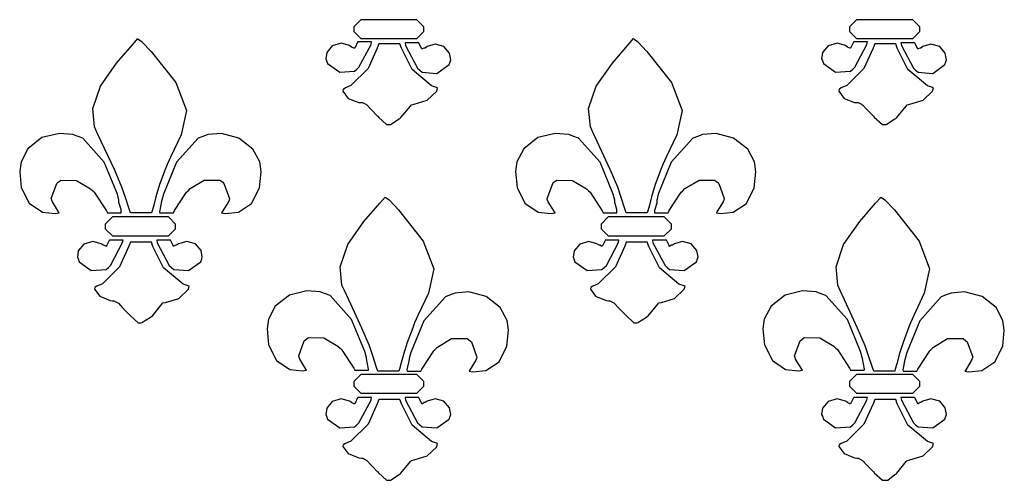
# Model space of a CAD drawing. Extents: x 2.21 to 5.36, y 0.23 to 5.17.
# Tile 3 of 8: x 2.95 to 3.93, y 2.84 to 3.29. Entities that reach past the tile are written whole.
import ezdxf

# ---------------------------------------------------------------- set-up
doc = ezdxf.new("R2010")
doc.units = 0
doc.layers.get('0').update_dxf_attribs({"linetype": 'CONTINUOUS'})

msp = doc.modelspace()

# ---------------------------------------------------------------- linework, layer by layer
at = {"color": 2}
for points in [[(3.35314, 3.28369), (3.35314, 3.28608), (3.34608, 3.29308), (3.34375, 3.29308), (3.29269, 3.29308), (3.29031, 3.29308), (3.28331, 3.28608), (3.28331, 3.28369), (3.28331, 3.28136), (3.29031, 3.27431), (3.29269, 3.27431), (3.34375, 3.27431), (3.34608, 3.27431), (3.35314, 3.28136), (3.35314, 3.28369)], [(3.84581, 3.28369), (3.84581, 3.28608), (3.83882, 3.29308), (3.83649, 3.29308), (3.78543, 3.29308), (3.78304, 3.29308), (3.77604, 3.28608), (3.77604, 3.28369), (3.77604, 3.28136), (3.78304, 3.27431), (3.78543, 3.27431), (3.83649, 3.27431), (3.83882, 3.27431), (3.84581, 3.28136), (3.84581, 3.28369)], [(3.08231, 3.1014), (3.0771, 3.1014), (3.06538, 3.1014), (3.06147, 3.1014), (3.06011, 3.10519), (3.05638, 3.1166), (3.053, 3.12668), (3.04546, 3.14421), (3.03244, 3.17231), (3.0281, 3.18158), (3.02572, 3.18679), (3.02403, 3.20486), (3.03162, 3.22715), (3.04758, 3.24989), (3.06338, 3.26828), (3.06874, 3.27431), (3.06922, 3.27382), (3.07264, 3.27143), (3.07292, 3.27115), (3.08197, 3.26167), (3.10656, 3.23062), (3.11703, 3.20285), (3.11171, 3.17876), (3.10118, 3.15674), (3.09793, 3.14931), (3.09592, 3.14442), (3.09033, 3.12939), (3.08658, 3.11719), (3.08458, 3.10906), (3.08296, 3.10331), (3.08231, 3.1014)], [(3.28125, 3.26594), (3.27919, 3.26758), (3.271, 3.26975), (3.26204, 3.26704), (3.25646, 3.26042), (3.25553, 3.25418), (3.25624, 3.25244), (3.25726, 3.24963), (3.26938, 3.24089), (3.28407, 3.24203), (3.28646, 3.24408), (3.28851, 3.24593), (3.30051, 3.26856), (3.30106, 3.27115), (3.29764, 3.27115), (3.28999, 3.27115), (3.28749, 3.27115), (3.28722, 3.27067), (3.28461, 3.26546), (3.2844, 3.26492), (3.28358, 3.26492), (3.28125, 3.26574), (3.28125, 3.26594)], [(3.29064, 3.21078), (3.29194, 3.21078), (3.29531, 3.20921), (3.29585, 3.20865), (3.29633, 3.20844), (3.30051, 3.204), (3.30106, 3.20344), (3.30154, 3.20296), (3.30675, 3.19775), (3.30729, 3.19721), (3.30778, 3.19646), (3.31597, 3.18892), (3.31874, 3.18892), (3.31976, 3.18918), (3.32835, 3.19467), (3.32915, 3.19515), (3.33018, 3.19596), (3.33957, 3.20736), (3.3406, 3.20865), (3.34321, 3.20921), (3.35633, 3.21311), (3.36583, 3.22228), (3.36664, 3.22538), (3.36062, 3.22749), (3.34125, 3.24376), (3.33068, 3.26471), (3.32915, 3.2691), (3.32394, 3.2691), (3.31222, 3.2691), (3.30832, 3.2691), (3.30675, 3.26497), (3.29753, 3.24451), (3.28043, 3.22771), (3.27501, 3.22538), (3.27501, 3.22538), (3.27339, 3.22428), (3.27289, 3.22428), (3.27262, 3.22222), (3.27783, 3.21485), (3.28825, 3.21104), (3.29064, 3.21078)], [(3.35101, 3.26389), (3.35075, 3.26471), (3.34814, 3.26992), (3.34793, 3.27013), (3.34451, 3.27013), (3.33686, 3.27013), (3.33436, 3.27013), (3.33485, 3.26731), (3.34685, 3.2449), (3.34896, 3.24306), (3.35129, 3.241), (3.366, 3.23981), (3.3781, 3.24854), (3.37918, 3.25142), (3.37967, 3.25336), (3.37847, 3.25982), (3.37289, 3.26639), (3.36421, 3.26882), (3.35618, 3.2665), (3.35417, 3.26492), (3.35335, 3.26492), (3.35129, 3.26417), (3.35101, 3.26389)], [(3.57497, 3.1014), (3.56976, 3.1014), (3.55806, 3.1014), (3.55414, 3.1014), (3.55279, 3.10519), (3.54904, 3.1166), (3.54568, 3.12668), (3.53814, 3.14421), (3.52518, 3.17231), (3.52083, 3.18158), (3.51844, 3.18679), (3.51676, 3.20486), (3.52431, 3.22715), (3.54031, 3.24989), (3.5561, 3.26828), (3.56147, 3.27431), (3.56196, 3.27382), (3.56538, 3.27143), (3.56565, 3.27115), (3.57465, 3.26167), (3.59924, 3.23062), (3.60975, 3.20285), (3.60439, 3.17876), (3.59386, 3.15674), (3.5906, 3.14931), (3.5886, 3.14442), (3.58301, 3.12939), (3.57926, 3.11719), (3.57726, 3.10906), (3.57563, 3.10331), (3.57497, 3.1014)], [(3.77399, 3.26594), (3.77192, 3.26758), (3.76372, 3.26975), (3.75478, 3.26704), (3.74918, 3.26042), (3.74826, 3.25418), (3.74897, 3.25244), (3.75, 3.24963), (3.7621, 3.24089), (3.77681, 3.24203), (3.77919, 3.24408), (3.78125, 3.24593), (3.79318, 3.26856), (3.79372, 3.27115), (3.79031, 3.27115), (3.78271, 3.27115), (3.78022, 3.27115), (3.77994, 3.27067), (3.77729, 3.26546), (3.77707, 3.26492), (3.77626, 3.26492), (3.77399, 3.26574), (3.77399, 3.26594)], [(3.78331, 3.21078), (3.78461, 3.21078), (3.78797, 3.20921), (3.78851, 3.20865), (3.78901, 3.20844), (3.79318, 3.204), (3.79372, 3.20344), (3.79422, 3.20296), (3.79949, 3.19775), (3.80003, 3.19721), (3.80051, 3.19646), (3.80871, 3.18892), (3.81147, 3.18892), (3.8125, 3.18918), (3.82107, 3.19467), (3.82189, 3.19515), (3.82292, 3.19596), (3.83225, 3.20736), (3.83333, 3.20865), (3.83594, 3.20921), (3.84907, 3.21311), (3.85856, 3.22228), (3.85938, 3.22538), (3.85335, 3.22749), (3.83393, 3.24376), (3.8234, 3.26471), (3.82189, 3.2691), (3.81668, 3.2691), (3.80496, 3.2691), (3.80106, 3.2691), (3.79949, 3.26497), (3.79021, 3.24451), (3.77317, 3.22771), (3.76768, 3.22538), (3.76768, 3.22538), (3.76611, 3.22428), (3.76563, 3.22428), (3.76535, 3.22222), (3.77056, 3.21485), (3.78097, 3.21104), (3.78331, 3.21078)], [(3.84375, 3.26389), (3.84347, 3.26471), (3.84088, 3.26992), (3.8406, 3.27013), (3.83718, 3.27013), (3.82958, 3.27013), (3.8271, 3.27013), (3.82758, 3.26731), (3.83957, 3.2449), (3.84169, 3.24306), (3.84403, 3.241), (3.85872, 3.23981), (3.87082, 3.24854), (3.87185, 3.25142), (3.87235, 3.25331), (3.87115, 3.25982), (3.86561, 3.26639), (3.85693, 3.26882), (3.8489, 3.2665), (3.8469, 3.26492), (3.84608, 3.26492), (3.84397, 3.26417), (3.84375, 3.26389)], [(3.05003, 3.11388), (3.04844, 3.1199), (3.03537, 3.15153), (3.01406, 3.17535), (3.00836, 3.1774), (3.00429, 3.17899), (2.99089, 3.18018), (2.97353, 3.176), (2.95953, 3.16504), (2.95275, 3.15186), (2.9521, 3.14725), (2.95139, 3.14225), (2.95296, 3.12663), (2.96078, 3.11106), (2.9739, 3.10215), (2.98665, 3.10058), (2.99061, 3.1014), (2.99007, 3.10221), (2.98383, 3.11236), (2.98335, 3.11388), (2.98281, 3.11546), (2.98828, 3.13058), (2.98958, 3.13163), (2.9924, 3.13374), (3.00792, 3.13331), (3.02186, 3.12511), (3.02399, 3.12326), (3.0255, 3.12175), (3.03749, 3.10325), (3.03851, 3.1014), (3.04189, 3.1014), (3.04953, 3.1014), (3.05208, 3.1014), (3.05208, 3.10454), (3.05003, 3.11154), (3.05003, 3.11388)], [(3.0906, 3.1014), (3.09397, 3.1014), (3.10161, 3.1014), (3.10417, 3.1014), (3.10519, 3.10351), (3.11719, 3.12175), (3.11876, 3.12326), (3.12082, 3.12537), (3.13471, 3.13374), (3.15022, 3.13374), (3.1531, 3.13163), (3.1544, 3.13058), (3.15989, 3.11546), (3.1594, 3.11388), (3.15886, 3.11236), (3.15256, 3.10221), (3.15207, 3.1014), (3.15597, 3.10058), (3.16878, 3.102), (3.18186, 3.11068), (3.18972, 3.12619), (3.19129, 3.14214), (3.19065, 3.14725), (3.18994, 3.15181), (3.18317, 3.16461), (3.16911, 3.17563), (3.15181, 3.18007), (3.1384, 3.17899), (3.13439, 3.1774), (3.12864, 3.17535), (3.10726, 3.15153), (3.09424, 3.1199), (3.09272, 3.11388), (3.09244, 3.11285), (3.09033, 3.10249), (3.0906, 3.1014)], [(3.54269, 3.11388), (3.54113, 3.1199), (3.5281, 3.15153), (3.50672, 3.17535), (3.50103, 3.1774), (3.49696, 3.17899), (3.48356, 3.18018), (3.46625, 3.176), (3.45221, 3.16504), (3.44542, 3.15186), (3.44476, 3.14725), (3.44407, 3.14225), (3.44564, 3.12663), (3.4535, 3.11106), (3.46658, 3.10215), (3.47939, 3.10058), (3.48335, 3.1014), (3.48281, 3.10221), (3.47651, 3.11236), (3.47601, 3.11388), (3.47547, 3.11546), (3.48101, 3.13058), (3.48232, 3.13163), (3.48514, 3.13374), (3.50065, 3.13331), (3.51454, 3.12511), (3.51665, 3.12326), (3.51818, 3.12175), (3.53017, 3.10325), (3.53125, 3.1014), (3.53461, 3.1014), (3.54226, 3.1014), (3.54482, 3.1014), (3.54482, 3.10454), (3.54269, 3.11154), (3.54269, 3.11388)], [(3.58231, 3.1014), (3.58567, 3.1014), (3.59326, 3.1014), (3.59581, 3.1014), (3.59685, 3.10351), (3.60883, 3.12175), (3.6104, 3.12326), (3.61247, 3.12537), (3.62642, 3.13374), (3.64193, 3.13374), (3.64481, 3.13163), (3.64611, 3.13058), (3.65153, 3.11546), (3.65104, 3.11388), (3.6505, 3.11236), (3.64426, 3.10221), (3.64378, 3.1014), (3.64768, 3.10058), (3.66043, 3.102), (3.67356, 3.11068), (3.68137, 3.12619), (3.68294, 3.14214), (3.68229, 3.14725), (3.68158, 3.15181), (3.67481, 3.16461), (3.66075, 3.17563), (3.64344, 3.18007), (3.63004, 3.17899), (3.62603, 3.1774), (3.62028, 3.17535), (3.5989, 3.15153), (3.58589, 3.1199), (3.58436, 3.11388), (3.58436, 3.11079), (3.58231, 3.10379), (3.58231, 3.1014)], [(3.32813, 2.94413), (3.32292, 2.94413), (3.31119, 2.94413), (3.30729, 2.94413), (3.30593, 2.94792), (3.30219, 2.95931), (3.29883, 2.9694), (3.29129, 2.98693), (3.27832, 3.01503), (3.27399, 3.02431), (3.2716, 3.02951), (3.26992, 3.04758), (3.27746, 3.06988), (3.2934, 3.09261), (3.30925, 3.111), (3.31456, 3.11703), (3.31506, 3.11654), (3.31847, 3.11415), (3.31874, 3.11388), (3.32781, 3.10439), (3.35238, 3.07335), (3.36285, 3.04557), (3.35753, 3.02149), (3.347, 2.99946), (3.34375, 2.99203), (3.3419, 2.98725), (3.33658, 2.97271), (3.33279, 2.96067), (3.33057, 2.95236), (3.32878, 2.94618), (3.32813, 2.94413)], [(3.82086, 2.94413), (3.81565, 2.94413), (3.80393, 2.94413), (3.80003, 2.94413), (3.79867, 2.94792), (3.79492, 2.95931), (3.7915, 2.9694), (3.78401, 2.98693), (3.771, 3.01503), (3.76665, 3.02431), (3.76426, 3.02951), (3.76258, 3.04758), (3.77013, 3.06988), (3.78614, 3.09261), (3.80192, 3.111), (3.80729, 3.11703), (3.80778, 3.11654), (3.81119, 3.11415), (3.81147, 3.11388), (3.82053, 3.10439), (3.84511, 3.07335), (3.85558, 3.04557), (3.85026, 3.02149), (3.83974, 2.99946), (3.83649, 2.99203), (3.83458, 2.98725), (3.82932, 2.97271), (3.82547, 2.96067), (3.82324, 2.95236), (3.8215, 2.94618), (3.82086, 2.94413)], [(3.10622, 3.08783), (3.10622, 3.09022), (3.09924, 3.09722), (3.0969, 3.09722), (3.04585, 3.09722), (3.04346, 3.09722), (3.03646, 3.09022), (3.03646, 3.08783), (3.03646, 3.0855), (3.04346, 3.07844), (3.04585, 3.07844), (3.0969, 3.07844), (3.09924, 3.07844), (3.10622, 3.0855), (3.10622, 3.08783)], [(3.59896, 3.08783), (3.59896, 3.09022), (3.5919, 3.09722), (3.58957, 3.09722), (3.53851, 3.09722), (3.53618, 3.09722), (3.52919, 3.09022), (3.52919, 3.08783), (3.52919, 3.0855), (3.53618, 3.07844), (3.53851, 3.07844), (3.58957, 3.07844), (3.5919, 3.07844), (3.59896, 3.0855), (3.59896, 3.08783)], [(3.0344, 3.06913), (3.03233, 3.07069), (3.02414, 3.07286), (3.01519, 3.07015), (3.0096, 3.06358), (3.00868, 3.05729), (3.00939, 3.05556), (3.01042, 3.05274), (3.02251, 3.044), (3.03722, 3.04514), (3.03961, 3.04719), (3.04167, 3.04904), (3.0536, 3.07172), (3.05414, 3.07433), (3.05072, 3.07433), (3.04312, 3.07433), (3.04064, 3.07433), (3.04036, 3.07383), (3.03771, 3.06858), (3.03749, 3.06803), (3.03694, 3.06831), (3.035, 3.06913), (3.0344, 3.06913)], [(3.04372, 3.01389), (3.04503, 3.01389), (3.04839, 3.01238), (3.04893, 3.01183), (3.04943, 3.01156), (3.0536, 3.00717), (3.05414, 3.00663), (3.05464, 3.00612), (3.0599, 3.00088), (3.06044, 3.00032), (3.06093, 2.99957), (3.06913, 2.99203), (3.07189, 2.99203), (3.07292, 2.99229), (3.08149, 2.99778), (3.08231, 2.99826), (3.08333, 2.99908), (3.09267, 3.01053), (3.09375, 3.01183), (3.09636, 3.01238), (3.10949, 3.01628), (3.11897, 3.02539), (3.11979, 3.02849), (3.11376, 3.0306), (3.09435, 3.04688), (3.08382, 3.06782), (3.08231, 3.07221), (3.0771, 3.07221), (3.06538, 3.07221), (3.06147, 3.07221), (3.0599, 3.06808), (3.05063, 3.04764), (3.03358, 3.03088), (3.0281, 3.02849), (3.0281, 3.02849), (3.02653, 3.02746), (3.02604, 3.02746), (3.02576, 3.02567), (3.03097, 3.01872), (3.04139, 3.01443), (3.04372, 3.01389)], [(3.10417, 3.06803), (3.10389, 3.06885), (3.10129, 3.07406), (3.10101, 3.07433), (3.0976, 3.07433), (3.09, 3.07433), (3.08751, 3.07433), (3.088, 3.07146), (3.09999, 3.04904), (3.10211, 3.04719), (3.10444, 3.04514), (3.11914, 3.044), (3.13124, 3.05274), (3.13226, 3.05556), (3.13276, 3.05751), (3.13157, 3.06401), (3.12603, 3.07058), (3.11735, 3.07303), (3.10932, 3.07069), (3.10732, 3.06913), (3.1065, 3.06913), (3.10465, 3.06831), (3.10417, 3.06803)], [(3.52707, 3.06913), (3.52501, 3.07069), (3.51687, 3.07286), (3.50792, 3.07015), (3.50228, 3.06358), (3.50136, 3.05729), (3.50206, 3.05556), (3.5031, 3.05274), (3.51519, 3.044), (3.52989, 3.04514), (3.53228, 3.04719), (3.53435, 3.04904), (3.54633, 3.07172), (3.54688, 3.07433), (3.54346, 3.07433), (3.53581, 3.07433), (3.53331, 3.07433), (3.53304, 3.07383), (3.53043, 3.06858), (3.53022, 3.06803), (3.52968, 3.06831), (3.52772, 3.06913), (3.52707, 3.06913)], [(3.53646, 3.01389), (3.53776, 3.01389), (3.54113, 3.01238), (3.54167, 3.01183), (3.54215, 3.01156), (3.54633, 3.00717), (3.54688, 3.00663), (3.54736, 3.00612), (3.55257, 3.00088), (3.55311, 3.00032), (3.5536, 2.99957), (3.56179, 2.99203), (3.56456, 2.99203), (3.5656, 2.99229), (3.57417, 2.99778), (3.57497, 2.99826), (3.57601, 2.99908), (3.58539, 3.01053), (3.58649, 3.01183), (3.58908, 3.01238), (3.60221, 3.01628), (3.61171, 3.02539), (3.61253, 3.02849), (3.6065, 3.0306), (3.58708, 3.04688), (3.57656, 3.06782), (3.57497, 3.07221), (3.56976, 3.07221), (3.55806, 3.07221), (3.55414, 3.07221), (3.55257, 3.06808), (3.54335, 3.04764), (3.52626, 3.03088), (3.52083, 3.02849), (3.52083, 3.02849), (3.51926, 3.02746), (3.51878, 3.02746), (3.5185, 3.02567), (3.52365, 3.01872), (3.53407, 3.01443), (3.53646, 3.01389)], [(3.5969, 3.06803), (3.59663, 3.06885), (3.59397, 3.07406), (3.59375, 3.07433), (3.59033, 3.07433), (3.58268, 3.07433), (3.58018, 3.07433), (3.58068, 3.07146), (3.59267, 3.04904), (3.59478, 3.04719), (3.59711, 3.04514), (3.61182, 3.044), (3.62392, 3.05274), (3.625, 3.05556), (3.62549, 3.05751), (3.62429, 3.06401), (3.61876, 3.07058), (3.61003, 3.07303), (3.602, 3.07069), (3.59999, 3.06913), (3.59918, 3.06913), (3.59739, 3.06831), (3.5969, 3.06803)], [(3.29585, 2.95763), (3.29428, 2.96365), (3.28125, 2.99528), (3.25988, 3.0191), (3.25418, 3.02115), (3.25011, 3.02274), (3.23671, 3.02393), (3.2194, 3.01975), (3.20535, 3.00879), (3.19857, 2.99561), (3.19792, 2.991), (3.19721, 2.986), (3.19879, 2.97038), (3.2066, 2.95481), (3.21972, 2.9459), (3.23247, 2.94433), (3.23643, 2.94515), (3.23589, 2.94596), (3.22965, 2.95611), (3.22917, 2.95763), (3.22863, 2.95921), (3.2341, 2.97433), (3.2354, 2.97538), (3.23822, 2.97749), (3.25375, 2.97706), (3.26768, 2.96886), (3.26981, 2.96701), (3.27132, 2.9655), (3.28331, 2.947), (3.2844, 2.94515), (3.28776, 2.94515), (3.29536, 2.94515), (3.2979, 2.94515), (3.29812, 2.94624), (3.29606, 2.9566), (3.29585, 2.95763)], [(3.78851, 2.95763), (3.78694, 2.96365), (3.77393, 2.99528), (3.75256, 3.0191), (3.74685, 3.02115), (3.74278, 3.02274), (3.72939, 3.02393), (3.71208, 3.01975), (3.69808, 3.00879), (3.69129, 2.99561), (3.69065, 2.991), (3.68994, 2.986), (3.69151, 2.97038), (3.69933, 2.95481), (3.7124, 2.9459), (3.72521, 2.94433), (3.72917, 2.94515), (3.72863, 2.94596), (3.72239, 2.95611), (3.7219, 2.95763), (3.72136, 2.95921), (3.72683, 2.97433), (3.72814, 2.97538), (3.73096, 2.97749), (3.74647, 2.97706), (3.76036, 2.96886), (3.76247, 2.96701), (3.76406, 2.9655), (3.77599, 2.947), (3.77707, 2.94515), (3.78043, 2.94515), (3.78808, 2.94515), (3.79064, 2.94515), (3.79085, 2.94624), (3.78879, 2.9566), (3.78851, 2.95763)], [(3.33649, 2.94413), (3.33985, 2.94413), (3.34744, 2.94413), (3.34999, 2.94413), (3.35101, 2.94624), (3.36301, 2.96446), (3.36458, 2.96599), (3.36664, 2.9681), (3.38058, 2.9764), (3.39611, 2.9764), (3.39899, 2.97428), (3.40028, 2.97325), (3.40571, 2.95817), (3.40522, 2.9566), (3.40468, 2.95508), (3.39839, 2.94493), (3.39789, 2.94413), (3.40181, 2.94331), (3.41461, 2.94472), (3.42774, 2.95335), (3.43554, 2.96886), (3.43713, 2.98481), (3.43647, 2.9899), (3.43576, 2.99447), (3.42899, 3.00726), (3.41493, 3.01833), (3.39762, 3.02279), (3.38422, 3.02171), (3.38021, 3.02013), (3.37446, 3.01807), (3.35308, 2.99425), (3.34006, 2.96263), (3.33854, 2.9566), (3.33826, 2.95583), (3.33621, 2.94542), (3.33649, 2.94413)], [(3.82915, 2.94413), (3.83251, 2.94413), (3.84017, 2.94413), (3.84272, 2.94413), (3.84375, 2.94624), (3.85574, 2.96446), (3.85732, 2.96599), (3.85938, 2.9681), (3.87326, 2.9764), (3.88878, 2.9764), (3.89165, 2.97428), (3.89296, 2.97325), (3.89839, 2.95817), (3.89789, 2.9566), (3.89735, 2.95508), (3.89111, 2.94493), (3.89063, 2.94413), (3.89453, 2.94331), (3.90733, 2.94472), (3.92042, 2.95335), (3.92822, 2.96886), (3.92979, 2.98481), (3.92914, 2.9899), (3.92844, 2.99447), (3.92165, 3.00726), (3.90767, 3.01833), (3.89035, 3.02279), (3.87696, 3.02171), (3.87294, 3.02013), (3.86719, 3.01807), (3.84581, 2.99425), (3.83279, 2.96263), (3.83128, 2.9566), (3.831, 2.95583), (3.82889, 2.94542), (3.82915, 2.94413)], [(3.35314, 2.93158), (3.35314, 2.93397), (3.34608, 2.94097), (3.34375, 2.94097), (3.29269, 2.94097), (3.29031, 2.94097), (3.28331, 2.93397), (3.28331, 2.93158), (3.28331, 2.92925), (3.29031, 2.92219), (3.29269, 2.92219), (3.34375, 2.92219), (3.34608, 2.92219), (3.35314, 2.92925), (3.35314, 2.93158)], [(3.84581, 2.93158), (3.84581, 2.93397), (3.83882, 2.94097), (3.83649, 2.94097), (3.78543, 2.94097), (3.78304, 2.94097), (3.77604, 2.93397), (3.77604, 2.93158), (3.77604, 2.92925), (3.78304, 2.92219), (3.78543, 2.92219), (3.83649, 2.92219), (3.83882, 2.92219), (3.84581, 2.92925), (3.84581, 2.93158)], [(3.28125, 2.91288), (3.27919, 2.91444), (3.271, 2.91661), (3.26204, 2.9139), (3.25646, 2.90733), (3.25553, 2.90104), (3.25624, 2.89931), (3.25726, 2.89649), (3.26938, 2.88775), (3.28407, 2.88889), (3.28646, 2.89094), (3.28851, 2.89279), (3.30051, 2.91547), (3.30106, 2.91808), (3.29764, 2.91808), (3.28999, 2.91808), (3.28749, 2.91808), (3.28722, 2.91758), (3.28461, 2.91233), (3.2844, 2.91178), (3.28358, 2.91178), (3.28125, 2.91288), (3.28125, 2.91288)], [(3.29064, 2.85764), (3.29194, 2.85764), (3.29531, 2.85613), (3.29585, 2.85558), (3.29633, 2.85531), (3.30051, 2.85092), (3.30106, 2.85038), (3.30154, 2.84987), (3.30675, 2.84463), (3.30729, 2.84407), (3.30778, 2.84332), (3.31597, 2.83578), (3.31874, 2.83578), (3.31976, 2.83604), (3.32835, 2.84153), (3.32915, 2.84201), (3.33018, 2.84283), (3.33957, 2.85428), (3.3406, 2.85558), (3.34321, 2.85613), (3.35633, 2.86003), (3.36583, 2.86914), (3.36664, 2.87224), (3.36062, 2.87435), (3.34125, 2.89063), (3.33068, 2.91157), (3.32915, 2.91596), (3.32394, 2.91596), (3.31222, 2.91596), (3.30832, 2.91596), (3.30675, 2.91183), (3.29753, 2.89139), (3.28043, 2.87463), (3.27501, 2.87224), (3.27501, 2.87224), (3.27339, 2.87121), (3.27289, 2.87121), (3.27262, 2.86942), (3.27783, 2.86247), (3.28825, 2.85818), (3.29064, 2.85764)], [(3.35101, 2.91178), (3.35075, 2.9126), (3.34814, 2.91781), (3.34793, 2.91808), (3.34451, 2.91808), (3.33686, 2.91808), (3.33436, 2.91808), (3.33485, 2.91521), (3.34685, 2.89279), (3.34896, 2.89094), (3.35129, 2.88889), (3.366, 2.88775), (3.3781, 2.89649), (3.37918, 2.89931), (3.37967, 2.90126), (3.37847, 2.90776), (3.37289, 2.91433), (3.36421, 2.91678), (3.35618, 2.91444), (3.35417, 2.91288), (3.35335, 2.91288), (3.35157, 2.91178), (3.35101, 2.91178)], [(3.77399, 2.91288), (3.77192, 2.91444), (3.76372, 2.91661), (3.75478, 2.9139), (3.74918, 2.90733), (3.74826, 2.90104), (3.74897, 2.89931), (3.75, 2.89649), (3.7621, 2.88775), (3.77681, 2.88889), (3.77919, 2.89094), (3.78125, 2.89279), (3.79318, 2.91547), (3.79372, 2.91808), (3.79031, 2.91808), (3.78271, 2.91808), (3.78022, 2.91808), (3.77994, 2.91758), (3.77729, 2.91233), (3.77707, 2.91178), (3.77626, 2.91178), (3.77399, 2.91288), (3.77399, 2.91288)], [(3.78331, 2.85764), (3.78461, 2.85764), (3.78797, 2.85613), (3.78851, 2.85558), (3.78901, 2.85531), (3.79318, 2.85092), (3.79372, 2.85038), (3.79422, 2.84987), (3.79949, 2.84463), (3.80003, 2.84407), (3.80051, 2.84332), (3.80871, 2.83578), (3.81147, 2.83578), (3.81407, 2.83578), (3.82107, 2.84153), (3.82189, 2.84201), (3.82292, 2.84283), (3.83225, 2.85428), (3.83333, 2.85558), (3.83594, 2.85613), (3.84907, 2.86003), (3.85856, 2.86914), (3.85938, 2.87224), (3.85335, 2.87435), (3.83393, 2.89063), (3.8234, 2.91157), (3.82189, 2.91596), (3.81668, 2.91596), (3.80496, 2.91596), (3.80106, 2.91596), (3.79949, 2.91183), (3.79021, 2.89139), (3.77317, 2.87463), (3.76768, 2.87224), (3.76768, 2.87224), (3.76611, 2.87121), (3.76563, 2.87121), (3.76535, 2.86942), (3.77056, 2.86247), (3.78097, 2.85818), (3.78331, 2.85764)], [(3.84375, 2.91178), (3.84347, 2.9126), (3.84088, 2.91781), (3.8406, 2.91808), (3.83718, 2.91808), (3.82958, 2.91808), (3.8271, 2.91808), (3.82758, 2.91521), (3.83957, 2.89279), (3.84169, 2.89094), (3.84403, 2.88889), (3.85872, 2.88775), (3.87082, 2.89649), (3.87185, 2.89931), (3.87235, 2.90126), (3.87115, 2.90776), (3.86561, 2.91433), (3.85693, 2.91678), (3.8489, 2.91444), (3.8469, 2.91288), (3.84608, 2.91288), (3.84429, 2.91178), (3.84375, 2.91178)]]:
    msp.add_lwpolyline(points, close=True, dxfattribs=at)

doc.saveas('drawing.dxf')
